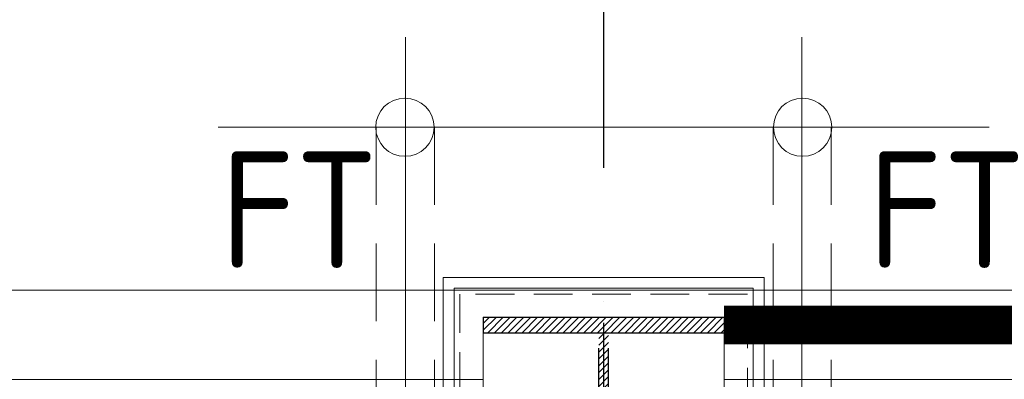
# Model space of a CAD drawing. Extents: x -287416 to 4934791, y -504132 to 1826789.
# Tile 167 of 256: x 522830 to 525364, y 164439 to 165366. Entities that reach past the tile are written whole.
import ezdxf

# ---------------------------------------------------------------- set-up
doc = ezdxf.new("R2010")
doc.units = 0
doc.header["$LTSCALE"] = 800
doc.header["$MEASUREMENT"] = 0
for name, pattern in [('CENTER', [2, 1.25, -0.25, 0.25, -0.25]), ('CENTER2', [1.125, 0.75, -0.125, 0.125, -0.125]), ('DASHDOT', [1, 0.5, -0.25, 0, -0.25]), ('DASHED', [0.75, 0.5, -0.25]), ('HIDDEN', [0.375, 0.25, -0.125])]:
    doc.linetypes.add(name, pattern=pattern)
for name, color, linetype in [('CL', 2, 'CENTER2'), ('COL', 1, 'CENTER'), ('GRID', 8, 'CENTER'), ('STR', 2, 'CONTINUOUS')]:
    doc.layers.add(name, color=color, linetype=linetype)
for name, color, linetype, lineweight in [('CL LINE', 253, 'CONTINUOUS', 13), ('CLAD-2', 40, 'CONTINUOUS', 13), ('CONCRETE', 4, 'CONTINUOUS', 15), ('D', 2, 'CONTINUOUS', 15), ('GIRDER', 11, 'CONTINUOUS', 9), ('GIRDER DOTTED', 9, 'DASHED', 5), ('T', 3, 'CONTINUOUS', 15), ('TEXT', 3, 'CONTINUOUS', 15)]:
    doc.layers.add(name, color=color, linetype=linetype, lineweight=lineweight)
doc.styles.add('nik', font='isocp.shx')
doc.styles.add('S3', font='ROMANS1.SHX', dxfattribs={"width": 0.8})

# ---------------------------------------------------------------- blocks, each defined once
blk = doc.blocks.new('A$C41E52089')
at = {"layer": 'COL'}
h = blk.add_hatch(dxfattribs=at)
h.set_pattern_fill('ANSI31', color=256, scale=100, style=0)
h.paths.add_polyline_path([(310, -720), (0, -720), (0, -760), (310, -760)])
h.paths.add_polyline_path([(0, -720), (-310, -720), (-310, -760), (0, -760)])
h.paths.add_polyline_path([(0, 0), (-12.5, 0), (-12.5, -720), (0, -720)])
h.paths.add_polyline_path([(0, 720), (-12.5, 720), (-12.5, 0), (0, 0)])
h.paths.add_polyline_path([(12.5, 0), (0, 0), (0, -720), (12.5, -720)])
h.paths.add_polyline_path([(12.5, 720), (0, 720), (0, 0), (12.5, 0)])
h.paths.add_polyline_path([(310, 760), (0, 760), (0, 720.4), (12.5, 720), (310, 720)])
h.paths.add_polyline_path([(0, 760), (-310, 760), (-310, 720), (0, 720)])
at = {"layer": 'COL', "color": 2}
for p, q in [((0, -800.2), (0, 800.2)), ((123.3, 0), (-123.3, 0))]:
    blk.add_line(p, q, dxfattribs=at)
at = {"layer": 'COL'}
for p, q in [((-310, 760), (310, 760)), ((-310, 760), (-310, 720)), ((310, 760), (310, 720)), ((-310, 720), (310, 720)), ((-12.5, -720), (-12.5, 720)), ((12.5, -720), (12.5, 720)), ((-310, -720), (310, -720)), ((-310, -760), (-310, -720)), ((310, -760), (310, -720)), ((-310, -760), (310, -760))]:
    blk.add_line(p, q, dxfattribs=at)
blk = doc.blocks.new('column cladding-1a')
at = {"layer": 'CLAD-2', "flags": 128}
for points in [[(-413, 863), (-413, -272), (-738, -272)], [(413, 863), (-413, 863)], [(413, 863), (413, -272), (738, -272)], [(-738, -272), (-738, -1150)], [(738, -1150), (738, -272)]]:
    blk.add_lwpolyline(points, dxfattribs=at)
at = {"layer": 'GIRDER'}
for p, q in [((-385, 835), (-385, -835)), ((385, 835), (385, -834.9)), ((-310, 760), (-310, -760)), ((310, 760), (310, -760)), ((-385, -300), (-710, -300)), ((385, -300), (710, -300)), ((-385, -375), (-635, -375)), ((385, -375), (635, -375)), ((-310, -760), (-180, -760)), ((-180, -760), (-180, -835)), ((310, -760), (180, -760)), ((180, -760), (180, -835)), ((-385, -835), (-180, -835)), ((385, -834.9), (180, -835))]:
    blk.add_line(p, q, dxfattribs=at)
for points in [[(385, 835), (-385, 835)], [(310, 760), (-310, 760)], [(-710, -300), (-710, -1150), (710, -1150), (710, -300)], [(-635, -375), (-635, -1075), (635, -1075), (635, -375)]]:
    blk.add_lwpolyline(points, dxfattribs=at)
at = {"layer": 'GIRDER DOTTED', "ltscale": 0.25}
for p, q in [((-370, 820), (-370, -820)), ((370, 820), (-370, 820)), ((370, -819.9), (370, 820)), ((-385, -315), (-695, -315)), ((-695, -315), (-695, -1135)), ((695, -315), (385, -315)), ((695, -1135), (695, -315)), ((-370, -820), (-180, -820)), ((370, -819.9), (180, -820)), ((-695, -1135), (695, -1135))]:
    blk.add_line(p, q, dxfattribs=at)

msp = doc.modelspace()

# ---------------------------------------------------------------- linework, layer by layer
at = {"layer": 'CL LINE', "ltscale": 2}
for p, q in [((523823.3, 162176.3, 100), (523823.3, 165321.6, 100)), ((524843.3, 162176.3, 100), (524843.4, 165321.6, 100)), ((523341.1, 165089.2, 100), (525325.5, 165089.2, 100))]:
    msp.add_line(p, q, dxfattribs=at)
at = {"layer": 'CONCRETE'}
for p, q in [((531363.3, 164669.2), (474643.3, 164669.2)), ((524023.3, 164439.2), (514643.3, 164439.2)), ((531593.3, 164439.2), (524643.3, 164439.2))]:
    msp.add_line(p, q, dxfattribs=at)
at = {"layer": 'D', "linetype": 'HIDDEN'}
for p, q in [((523747.6, 165089.2, 100), (523747.5, 163333.3, 100)), ((523897.5, 165089.2, 100), (523897.5, 163333.3, 100)), ((524769.1, 165089.2, 100), (524769.1, 163333.3, 100)), ((524919.1, 165089.2, 100), (524919.1, 163333.3, 100))]:
    msp.add_line(p, q, dxfattribs=at)
at = {"layer": 'D'}
for centre in [(523821.4, 165089.2, 100), (524845.2, 165089.2, 100)]:
    msp.add_circle(centre, 75, dxfattribs=at)
at = {"layer": 'GIRDER'}
for p, q in [((523948.3, 164674.2), (523948.3, 163004.2)), ((523948.3, 164674.2), (523948.3, 163004.2)), ((523948.3, 164674.2), (523948.3, 163004.2)), ((523948.3, 164674.2), (523948.3, 163004.2)), ((523948.3, 164674.2), (523948.3, 163004.2)), ((523948.3, 164674.2), (523948.3, 163004.2)), ((523948.3, 164674.2), (523948.3, 163004.2)), ((523948.3, 164674.2), (523948.3, 163004.2)), ((523948.3, 164674.2), (523948.3, 163004.2)), ((523948.3, 164674.2), (523948.3, 163004.2)), ((523948.3, 164674.2), (523948.3, 163004.2)), ((523948.3, 164674.2), (523948.3, 163004.2)), ((523948.3, 164674.2), (523948.3, 163004.2)), ((523948.3, 164674.2), (523948.3, 163004.2)), ((523948.3, 164674.2), (523948.3, 163004.2)), ((523948.3, 164674.2), (523948.3, 163004.2)), ((523948.3, 164674.2), (523948.3, 163004.2)), ((523948.3, 164674.2), (523948.3, 163004.2)), ((523948.3, 164674.2), (523948.3, 163004.2)), ((523948.3, 164674.2), (523948.3, 163004.2)), ((523948.3, 164674.2), (523948.3, 163004.2)), ((523948.3, 164674.2), (523948.3, 163004.2)), ((523948.3, 164674.2), (523948.3, 163004.2)), ((523948.3, 164674.2), (523948.3, 163004.2)), ((523948.3, 164674.2), (523948.3, 163004.2)), ((523948.3, 164674.2), (523948.3, 163004.2)), ((523948.3, 164674.2), (523948.3, 163004.2)), ((523948.3, 164674.2), (523948.3, 163004.2)), ((523948.3, 164674.2), (523948.3, 163004.2)), ((523948.3, 164674.2), (523948.3, 163004.2)), ((523948.3, 164674.2), (523948.3, 163004.2)), ((523948.3, 164674.2), (523948.3, 163004.2)), ((523948.3, 164674.2), (523948.3, 163004.2)), ((523948.3, 164674.2), (523948.3, 163004.2)), ((523948.3, 164674.2), (523948.3, 163004.2)), ((523948.3, 164674.2), (523948.3, 163004.2)), ((523948.3, 164674.2), (523948.3, 163004.2)), ((523948.3, 164674.2), (523948.3, 163004.2)), ((523948.3, 164674.2), (523948.3, 163004.2)), ((523948.3, 164674.2), (523948.3, 163004.2)), ((523948.3, 164674.2), (523948.3, 163004.2)), ((523948.3, 164674.2), (523948.3, 163004.2)), ((523948.3, 164674.2), (523948.3, 163004.2)), ((523948.3, 164674.2), (523948.3, 163004.2)), ((523948.3, 164674.2), (523948.3, 163004.2)), ((523948.3, 164674.2), (523948.3, 163004.2)), ((523948.3, 164674.2), (523948.3, 163004.2)), ((523948.3, 164674.2), (523948.3, 163004.2)), ((523948.3, 164674.2), (523948.3, 163004.2)), ((523948.3, 164674.2), (523948.3, 163004.2)), ((523948.3, 164674.2), (523948.3, 163004.2)), ((523948.3, 164674.2), (523948.3, 163004.2)), ((523948.3, 164674.2), (523948.3, 163004.2)), ((523948.3, 164674.2), (523948.3, 163004.2)), ((523948.3, 164674.2), (523948.3, 163004.2)), ((523948.3, 164674.2), (523948.3, 163004.2)), ((523948.3, 164674.2), (523948.3, 163004.2)), ((523948.3, 164674.2), (523948.3, 163004.2)), ((523948.3, 164674.2), (523948.3, 163004.2)), ((523948.3, 164674.2), (523948.3, 163004.2)), ((524718.3, 164674.2), (524718.3, 163004.3)), ((524718.3, 164674.2), (524718.3, 163004.3)), ((524718.3, 164674.2), (524718.3, 163004.3)), ((524718.3, 164674.2), (524718.3, 163004.3)), ((524718.3, 164674.2), (524718.3, 163004.3)), ((524718.3, 164674.2), (524718.3, 163004.3)), ((524718.3, 164674.2), (524718.3, 163004.3)), ((524718.3, 164674.2), (524718.3, 163004.3)), ((524718.3, 164674.2), (524718.3, 163004.3)), ((524718.3, 164674.2), (524718.3, 163004.3)), ((524718.3, 164674.2), (524718.3, 163004.3)), ((524718.3, 164674.2), (524718.3, 163004.3)), ((524718.3, 164674.2), (524718.3, 163004.3)), ((524718.3, 164674.2), (524718.3, 163004.3)), ((524718.3, 164674.2), (524718.3, 163004.3)), ((524718.3, 164674.2), (524718.3, 163004.3)), ((524718.3, 164674.2), (524718.3, 163004.3)), ((524718.3, 164674.2), (524718.3, 163004.3)), ((524718.3, 164674.2), (524718.3, 163004.3)), ((524718.3, 164674.2), (524718.3, 163004.3)), ((524718.3, 164674.2), (524718.3, 163004.3)), ((524718.3, 164674.2), (524718.3, 163004.3)), ((524718.3, 164674.2), (524718.3, 163004.3)), ((524718.3, 164674.2), (524718.3, 163004.3)), ((524718.3, 164674.2), (524718.3, 163004.3)), ((524718.3, 164674.2), (524718.3, 163004.3)), ((524718.3, 164674.2), (524718.3, 163004.3)), ((524718.3, 164674.2), (524718.3, 163004.3)), ((524718.3, 164674.2), (524718.3, 163004.3)), ((524718.3, 164674.2), (524718.3, 163004.3)), ((524718.3, 164674.2), (524718.3, 163004.3)), ((524718.3, 164674.2), (524718.3, 163004.3)), ((524718.3, 164674.2), (524718.3, 163004.3)), ((524718.3, 164674.2), (524718.3, 163004.3)), ((524718.3, 164674.2), (524718.3, 163004.3)), ((524718.3, 164674.2), (524718.3, 163004.3)), ((524718.3, 164674.2), (524718.3, 163004.3)), ((524718.3, 164674.2), (524718.3, 163004.3)), ((524718.3, 164674.2), (524718.3, 163004.3)), ((524718.3, 164674.2), (524718.3, 163004.3)), ((524718.3, 164674.2), (524718.3, 163004.3)), ((524718.3, 164674.2), (524718.3, 163004.3)), ((524718.3, 164674.2), (524718.3, 163004.3)), ((524718.3, 164674.2), (524718.3, 163004.3)), ((524718.3, 164674.2), (524718.3, 163004.3)), ((524718.3, 164674.2), (524718.3, 163004.3)), ((524718.3, 164674.2), (524718.3, 163004.3)), ((524718.3, 164674.2), (524718.3, 163004.3)), ((524718.3, 164674.2), (524718.3, 163004.3)), ((524718.3, 164674.2), (524718.3, 163004.3)), ((524718.3, 164674.2), (524718.3, 163004.3)), ((524718.3, 164674.2), (524718.3, 163004.3)), ((524718.3, 164674.2), (524718.3, 163004.3)), ((524718.3, 164674.2), (524718.3, 163004.3)), ((524718.3, 164674.2), (524718.3, 163004.3)), ((524718.3, 164674.2), (524718.3, 163004.3)), ((524718.3, 164674.2), (524718.3, 163004.3)), ((524718.3, 164674.2), (524718.3, 163004.3)), ((524718.3, 164674.2), (524718.3, 163004.3)), ((524718.3, 164674.2), (524718.3, 163004.3)), ((524023.3, 164599.2), (524023.3, 163079.2)), ((524023.3, 164599.2), (524023.3, 163079.2)), ((524023.3, 164599.2), (524023.3, 163079.2)), ((524023.3, 164599.2), (524023.3, 163079.2)), ((524023.3, 164599.2), (524023.3, 163079.2)), ((524023.3, 164599.2), (524023.3, 163079.2)), ((524023.3, 164599.2), (524023.3, 163079.2)), ((524023.3, 164599.2), (524023.3, 163079.2)), ((524023.3, 164599.2), (524023.3, 163079.2)), ((524023.3, 164599.2), (524023.3, 163079.2)), ((524023.3, 164599.2), (524023.3, 163079.2)), ((524023.3, 164599.2), (524023.3, 163079.2)), ((524023.3, 164599.2), (524023.3, 163079.2)), ((524023.3, 164599.2), (524023.3, 163079.2)), ((524023.3, 164599.2), (524023.3, 163079.2)), ((524023.3, 164599.2), (524023.3, 163079.2)), ((524023.3, 164599.2), (524023.3, 163079.2)), ((524023.3, 164599.2), (524023.3, 163079.2)), ((524023.3, 164599.2), (524023.3, 163079.2)), ((524023.3, 164599.2), (524023.3, 163079.2)), ((524023.3, 164599.2), (524023.3, 163079.2)), ((524023.3, 164599.2), (524023.3, 163079.2)), ((524023.3, 164599.2), (524023.3, 163079.2)), ((524023.3, 164599.2), (524023.3, 163079.2)), ((524023.3, 164599.2), (524023.3, 163079.2)), ((524023.3, 164599.2), (524023.3, 163079.2)), ((524023.3, 164599.2), (524023.3, 163079.2)), ((524023.3, 164599.2), (524023.3, 163079.2)), ((524023.3, 164599.2), (524023.3, 163079.2)), ((524023.3, 164599.2), (524023.3, 163079.2)), ((524023.3, 164599.2), (524023.3, 163079.2)), ((524023.3, 164599.2), (524023.3, 163079.2)), ((524023.3, 164599.2), (524023.3, 163079.2)), ((524023.3, 164599.2), (524023.3, 163079.2)), ((524023.3, 164599.2), (524023.3, 163079.2)), ((524023.3, 164599.2), (524023.3, 163079.2)), ((524023.3, 164599.2), (524023.3, 163079.2)), ((524023.3, 164599.2), (524023.3, 163079.2)), ((524023.3, 164599.2), (524023.3, 163079.2)), ((524023.3, 164599.2), (524023.3, 163079.2)), ((524023.3, 164599.2), (524023.3, 163079.2)), ((524023.3, 164599.2), (524023.3, 163079.2)), ((524023.3, 164599.2), (524023.3, 163079.2)), ((524023.3, 164599.2), (524023.3, 163079.2)), ((524023.3, 164599.2), (524023.3, 163079.2)), ((524023.3, 164599.2), (524023.3, 163079.2)), ((524023.3, 164599.2), (524023.3, 163079.2)), ((524023.3, 164599.2), (524023.3, 163079.2)), ((524023.3, 164599.2), (524023.3, 163079.2)), ((524023.3, 164599.2), (524023.3, 163079.2)), ((524023.3, 164599.2), (524023.3, 163079.2)), ((524023.3, 164599.2), (524023.3, 163079.2)), ((524023.3, 164599.2), (524023.3, 163079.2)), ((524023.3, 164599.2), (524023.3, 163079.2)), ((524023.3, 164599.2), (524023.3, 163079.2)), ((524023.3, 164599.2), (524023.3, 163079.2)), ((524023.3, 164599.2), (524023.3, 163079.2)), ((524023.3, 164599.2), (524023.3, 163079.2)), ((524023.3, 164599.2), (524023.3, 163079.2)), ((524023.3, 164599.2), (524023.3, 163079.2)), ((524643.3, 164599.2), (524643.3, 163079.3)), ((524643.3, 164599.2), (524643.3, 163079.3)), ((524643.3, 164599.2), (524643.3, 163079.3)), ((524643.3, 164599.2), (524643.3, 163079.3)), ((524643.3, 164599.2), (524643.3, 163079.3)), ((524643.3, 164599.2), (524643.3, 163079.3)), ((524643.3, 164599.2), (524643.3, 163079.3)), ((524643.3, 164599.2), (524643.3, 163079.3)), ((524643.3, 164599.2), (524643.3, 163079.3)), ((524643.3, 164599.2), (524643.3, 163079.3)), ((524643.3, 164599.2), (524643.3, 163079.3)), ((524643.3, 164599.2), (524643.3, 163079.3)), ((524643.3, 164599.2), (524643.3, 163079.3)), ((524643.3, 164599.2), (524643.3, 163079.3)), ((524643.3, 164599.2), (524643.3, 163079.3)), ((524643.3, 164599.2), (524643.3, 163079.3)), ((524643.3, 164599.2), (524643.3, 163079.3)), ((524643.3, 164599.2), (524643.3, 163079.3)), ((524643.3, 164599.2), (524643.3, 163079.3)), ((524643.3, 164599.2), (524643.3, 163079.3)), ((524643.3, 164599.2), (524643.3, 163079.3)), ((524643.3, 164599.2), (524643.3, 163079.3)), ((524643.3, 164599.2), (524643.3, 163079.3)), ((524643.3, 164599.2), (524643.3, 163079.3)), ((524643.3, 164599.2), (524643.3, 163079.3)), ((524643.3, 164599.2), (524643.3, 163079.3)), ((524643.3, 164599.2), (524643.3, 163079.3)), ((524643.3, 164599.2), (524643.3, 163079.3)), ((524643.3, 164599.2), (524643.3, 163079.3)), ((524643.3, 164599.2), (524643.3, 163079.3)), ((524643.3, 164599.2), (524643.3, 163079.3)), ((524643.3, 164599.2), (524643.3, 163079.3)), ((524643.3, 164599.2), (524643.3, 163079.3)), ((524643.3, 164599.2), (524643.3, 163079.3)), ((524643.3, 164599.2), (524643.3, 163079.3)), ((524643.3, 164599.2), (524643.3, 163079.3)), ((524643.3, 164599.2), (524643.3, 163079.3)), ((524643.3, 164599.2), (524643.3, 163079.3)), ((524643.3, 164599.2), (524643.3, 163079.3)), ((524643.3, 164599.2), (524643.3, 163079.3)), ((524643.3, 164599.2), (524643.3, 163079.3)), ((524643.3, 164599.2), (524643.3, 163079.3)), ((524643.3, 164599.2), (524643.3, 163079.3)), ((524643.3, 164599.2), (524643.3, 163079.3)), ((524643.3, 164599.2), (524643.3, 163079.3)), ((524643.3, 164599.2), (524643.3, 163079.3)), ((524643.3, 164599.2), (524643.3, 163079.3)), ((524643.3, 164599.2), (524643.3, 163079.3)), ((524643.3, 164599.2), (524643.3, 163079.3)), ((524643.3, 164599.2), (524643.3, 163079.3)), ((524643.3, 164599.2), (524643.3, 163079.3)), ((524643.3, 164599.2), (524643.3, 163079.3)), ((524643.3, 164599.2), (524643.3, 163079.3)), ((524643.3, 164599.2), (524643.3, 163079.3)), ((524643.3, 164599.2), (524643.3, 163079.3)), ((524643.3, 164599.2), (524643.3, 163079.3)), ((524643.3, 164599.2), (524643.3, 163079.3)), ((524643.3, 164599.2), (524643.3, 163079.3)), ((524643.3, 164599.2), (524643.3, 163079.3)), ((524643.3, 164599.2), (524643.3, 163079.3))]:
    msp.add_line(p, q, dxfattribs=at)
for points in [[(524718.3, 164674.2), (523948.3, 164674.2)], [(524718.3, 164674.2), (523948.3, 164674.2)], [(524718.3, 164674.2), (523948.3, 164674.2)], [(524718.3, 164674.2), (523948.3, 164674.2)], [(524718.3, 164674.2), (523948.3, 164674.2)], [(524718.3, 164674.2), (523948.3, 164674.2)], [(524718.3, 164674.2), (523948.3, 164674.2)], [(524718.3, 164674.2), (523948.3, 164674.2)], [(524718.3, 164674.2), (523948.3, 164674.2)], [(524718.3, 164674.2), (523948.3, 164674.2)], [(524718.3, 164674.2), (523948.3, 164674.2)], [(524718.3, 164674.2), (523948.3, 164674.2)], [(524718.3, 164674.2), (523948.3, 164674.2)], [(524718.3, 164674.2), (523948.3, 164674.2)], [(524718.3, 164674.2), (523948.3, 164674.2)], [(524718.3, 164674.2), (523948.3, 164674.2)], [(524718.3, 164674.2), (523948.3, 164674.2)], [(524718.3, 164674.2), (523948.3, 164674.2)], [(524718.3, 164674.2), (523948.3, 164674.2)], [(524718.3, 164674.2), (523948.3, 164674.2)], [(524718.3, 164674.2), (523948.3, 164674.2)], [(524718.3, 164674.2), (523948.3, 164674.2)], [(524718.3, 164674.2), (523948.3, 164674.2)], [(524718.3, 164674.2), (523948.3, 164674.2)], [(524718.3, 164674.2), (523948.3, 164674.2)], [(524718.3, 164674.2), (523948.3, 164674.2)], [(524718.3, 164674.2), (523948.3, 164674.2)], [(524718.3, 164674.2), (523948.3, 164674.2)], [(524718.3, 164674.2), (523948.3, 164674.2)], [(524718.3, 164674.2), (523948.3, 164674.2)], [(524718.3, 164674.2), (523948.3, 164674.2)], [(524718.3, 164674.2), (523948.3, 164674.2)], [(524718.3, 164674.2), (523948.3, 164674.2)], [(524718.3, 164674.2), (523948.3, 164674.2)], [(524718.3, 164674.2), (523948.3, 164674.2)], [(524718.3, 164674.2), (523948.3, 164674.2)], [(524718.3, 164674.2), (523948.3, 164674.2)], [(524718.3, 164674.2), (523948.3, 164674.2)], [(524718.3, 164674.2), (523948.3, 164674.2)], [(524718.3, 164674.2), (523948.3, 164674.2)], [(524718.3, 164674.2), (523948.3, 164674.2)], [(524718.3, 164674.2), (523948.3, 164674.2)], [(524718.3, 164674.2), (523948.3, 164674.2)], [(524718.3, 164674.2), (523948.3, 164674.2)], [(524718.3, 164674.2), (523948.3, 164674.2)], [(524718.3, 164674.2), (523948.3, 164674.2)], [(524718.3, 164674.2), (523948.3, 164674.2)], [(524718.3, 164674.2), (523948.3, 164674.2)], [(524718.3, 164674.2), (523948.3, 164674.2)], [(524718.3, 164674.2), (523948.3, 164674.2)], [(524718.3, 164674.2), (523948.3, 164674.2)], [(524718.3, 164674.2), (523948.3, 164674.2)], [(524718.3, 164674.2), (523948.3, 164674.2)], [(524718.3, 164674.2), (523948.3, 164674.2)], [(524718.3, 164674.2), (523948.3, 164674.2)], [(524718.3, 164674.2), (523948.3, 164674.2)], [(524718.3, 164674.2), (523948.3, 164674.2)], [(524718.3, 164674.2), (523948.3, 164674.2)], [(524718.3, 164674.2), (523948.3, 164674.2)], [(524718.3, 164674.2), (523948.3, 164674.2)], [(524643.3, 164599.2), (524023.3, 164599.2)], [(524643.3, 164599.2), (524023.3, 164599.2)], [(524643.3, 164599.2), (524023.3, 164599.2)], [(524643.3, 164599.2), (524023.3, 164599.2)], [(524643.3, 164599.2), (524023.3, 164599.2)], [(524643.3, 164599.2), (524023.3, 164599.2)], [(524643.3, 164599.2), (524023.3, 164599.2)], [(524643.3, 164599.2), (524023.3, 164599.2)], [(524643.3, 164599.2), (524023.3, 164599.2)], [(524643.3, 164599.2), (524023.3, 164599.2)], [(524643.3, 164599.2), (524023.3, 164599.2)], [(524643.3, 164599.2), (524023.3, 164599.2)], [(524643.3, 164599.2), (524023.3, 164599.2)], [(524643.3, 164599.2), (524023.3, 164599.2)], [(524643.3, 164599.2), (524023.3, 164599.2)], [(524643.3, 164599.2), (524023.3, 164599.2)], [(524643.3, 164599.2), (524023.3, 164599.2)], [(524643.3, 164599.2), (524023.3, 164599.2)], [(524643.3, 164599.2), (524023.3, 164599.2)], [(524643.3, 164599.2), (524023.3, 164599.2)], [(524643.3, 164599.2), (524023.3, 164599.2)], [(524643.3, 164599.2), (524023.3, 164599.2)], [(524643.3, 164599.2), (524023.3, 164599.2)], [(524643.3, 164599.2), (524023.3, 164599.2)], [(524643.3, 164599.2), (524023.3, 164599.2)], [(524643.3, 164599.2), (524023.3, 164599.2)], [(524643.3, 164599.2), (524023.3, 164599.2)], [(524643.3, 164599.2), (524023.3, 164599.2)], [(524643.3, 164599.2), (524023.3, 164599.2)], [(524643.3, 164599.2), (524023.3, 164599.2)], [(524643.3, 164599.2), (524023.3, 164599.2)], [(524643.3, 164599.2), (524023.3, 164599.2)], [(524643.3, 164599.2), (524023.3, 164599.2)], [(524643.3, 164599.2), (524023.3, 164599.2)], [(524643.3, 164599.2), (524023.3, 164599.2)], [(524643.3, 164599.2), (524023.3, 164599.2)], [(524643.3, 164599.2), (524023.3, 164599.2)], [(524643.3, 164599.2), (524023.3, 164599.2)], [(524643.3, 164599.2), (524023.3, 164599.2)], [(524643.3, 164599.2), (524023.3, 164599.2)], [(524643.3, 164599.2), (524023.3, 164599.2)], [(524643.3, 164599.2), (524023.3, 164599.2)], [(524643.3, 164599.2), (524023.3, 164599.2)], [(524643.3, 164599.2), (524023.3, 164599.2)], [(524643.3, 164599.2), (524023.3, 164599.2)], [(524643.3, 164599.2), (524023.3, 164599.2)], [(524643.3, 164599.2), (524023.3, 164599.2)], [(524643.3, 164599.2), (524023.3, 164599.2)], [(524643.3, 164599.2), (524023.3, 164599.2)], [(524643.3, 164599.2), (524023.3, 164599.2)], [(524643.3, 164599.2), (524023.3, 164599.2)], [(524643.3, 164599.2), (524023.3, 164599.2)], [(524643.3, 164599.2), (524023.3, 164599.2)], [(524643.3, 164599.2), (524023.3, 164599.2)], [(524643.3, 164599.2), (524023.3, 164599.2)], [(524643.3, 164599.2), (524023.3, 164599.2)], [(524643.3, 164599.2), (524023.3, 164599.2)], [(524643.3, 164599.2), (524023.3, 164599.2)], [(524643.3, 164599.2), (524023.3, 164599.2)], [(524643.3, 164599.2), (524023.3, 164599.2)]]:
    msp.add_lwpolyline(points, dxfattribs=at)
at = {"layer": 'GIRDER DOTTED', "ltscale": 0.25}
for p, q in [((523963.3, 164659.2), (523963.3, 163019.2)), ((524703.3, 164659.2), (523963.3, 164659.2)), ((523963.3, 164659.2), (523963.3, 163019.2)), ((524703.3, 164659.2), (523963.3, 164659.2)), ((523963.3, 164659.2), (523963.3, 163019.2)), ((524703.3, 164659.2), (523963.3, 164659.2)), ((523963.3, 164659.2), (523963.3, 163019.2)), ((524703.3, 164659.2), (523963.3, 164659.2)), ((523963.3, 164659.2), (523963.3, 163019.2)), ((524703.3, 164659.2), (523963.3, 164659.2)), ((523963.3, 164659.2), (523963.3, 163019.2)), ((524703.3, 164659.2), (523963.3, 164659.2)), ((523963.3, 164659.2), (523963.3, 163019.2)), ((524703.3, 164659.2), (523963.3, 164659.2)), ((523963.3, 164659.2), (523963.3, 163019.2)), ((524703.3, 164659.2), (523963.3, 164659.2)), ((523963.3, 164659.2), (523963.3, 163019.2)), ((524703.3, 164659.2), (523963.3, 164659.2)), ((523963.3, 164659.2), (523963.3, 163019.2)), ((524703.3, 164659.2), (523963.3, 164659.2)), ((523963.3, 164659.2), (523963.3, 163019.2)), ((524703.3, 164659.2), (523963.3, 164659.2)), ((523963.3, 164659.2), (523963.3, 163019.2)), ((524703.3, 164659.2), (523963.3, 164659.2)), ((523963.3, 164659.2), (523963.3, 163019.2)), ((524703.3, 164659.2), (523963.3, 164659.2)), ((523963.3, 164659.2), (523963.3, 163019.2)), ((524703.3, 164659.2), (523963.3, 164659.2)), ((523963.3, 164659.2), (523963.3, 163019.2)), ((524703.3, 164659.2), (523963.3, 164659.2)), ((523963.3, 164659.2), (523963.3, 163019.2)), ((524703.3, 164659.2), (523963.3, 164659.2)), ((523963.3, 164659.2), (523963.3, 163019.2)), ((524703.3, 164659.2), (523963.3, 164659.2)), ((523963.3, 164659.2), (523963.3, 163019.2)), ((524703.3, 164659.2), (523963.3, 164659.2)), ((523963.3, 164659.2), (523963.3, 163019.2)), ((524703.3, 164659.2), (523963.3, 164659.2)), ((523963.3, 164659.2), (523963.3, 163019.2)), ((524703.3, 164659.2), (523963.3, 164659.2)), ((523963.3, 164659.2), (523963.3, 163019.2)), ((524703.3, 164659.2), (523963.3, 164659.2)), ((523963.3, 164659.2), (523963.3, 163019.2)), ((524703.3, 164659.2), (523963.3, 164659.2)), ((523963.3, 164659.2), (523963.3, 163019.2)), ((524703.3, 164659.2), (523963.3, 164659.2)), ((523963.3, 164659.2), (523963.3, 163019.2)), ((524703.3, 164659.2), (523963.3, 164659.2)), ((523963.3, 164659.2), (523963.3, 163019.2)), ((524703.3, 164659.2), (523963.3, 164659.2)), ((523963.3, 164659.2), (523963.3, 163019.2)), ((524703.3, 164659.2), (523963.3, 164659.2)), ((523963.3, 164659.2), (523963.3, 163019.2)), ((524703.3, 164659.2), (523963.3, 164659.2)), ((523963.3, 164659.2), (523963.3, 163019.2)), ((524703.3, 164659.2), (523963.3, 164659.2)), ((523963.3, 164659.2), (523963.3, 163019.2)), ((524703.3, 164659.2), (523963.3, 164659.2)), ((523963.3, 164659.2), (523963.3, 163019.2)), ((524703.3, 164659.2), (523963.3, 164659.2)), ((523963.3, 164659.2), (523963.3, 163019.2)), ((524703.3, 164659.2), (523963.3, 164659.2)), ((523963.3, 164659.2), (523963.3, 163019.2)), ((524703.3, 164659.2), (523963.3, 164659.2)), ((523963.3, 164659.2), (523963.3, 163019.2)), ((524703.3, 164659.2), (523963.3, 164659.2)), ((523963.3, 164659.2), (523963.3, 163019.2)), ((524703.3, 164659.2), (523963.3, 164659.2)), ((523963.3, 164659.2), (523963.3, 163019.2)), ((524703.3, 164659.2), (523963.3, 164659.2)), ((523963.3, 164659.2), (523963.3, 163019.2)), ((524703.3, 164659.2), (523963.3, 164659.2)), ((523963.3, 164659.2), (523963.3, 163019.2)), ((524703.3, 164659.2), (523963.3, 164659.2)), ((523963.3, 164659.2), (523963.3, 163019.2)), ((524703.3, 164659.2), (523963.3, 164659.2)), ((523963.3, 164659.2), (523963.3, 163019.2)), ((524703.3, 164659.2), (523963.3, 164659.2)), ((523963.3, 164659.2), (523963.3, 163019.2)), ((524703.3, 164659.2), (523963.3, 164659.2)), ((523963.3, 164659.2), (523963.3, 163019.2)), ((524703.3, 164659.2), (523963.3, 164659.2)), ((523963.3, 164659.2), (523963.3, 163019.2)), ((524703.3, 164659.2), (523963.3, 164659.2)), ((523963.3, 164659.2), (523963.3, 163019.2)), ((524703.3, 164659.2), (523963.3, 164659.2)), ((523963.3, 164659.2), (523963.3, 163019.2)), ((524703.3, 164659.2), (523963.3, 164659.2)), ((523963.3, 164659.2), (523963.3, 163019.2)), ((524703.3, 164659.2), (523963.3, 164659.2)), ((523963.3, 164659.2), (523963.3, 163019.2)), ((524703.3, 164659.2), (523963.3, 164659.2)), ((523963.3, 164659.2), (523963.3, 163019.2)), ((524703.3, 164659.2), (523963.3, 164659.2)), ((523963.3, 164659.2), (523963.3, 163019.2)), ((524703.3, 164659.2), (523963.3, 164659.2)), ((523963.3, 164659.2), (523963.3, 163019.2)), ((524703.3, 164659.2), (523963.3, 164659.2)), ((523963.3, 164659.2), (523963.3, 163019.2)), ((524703.3, 164659.2), (523963.3, 164659.2)), ((523963.3, 164659.2), (523963.3, 163019.2)), ((524703.3, 164659.2), (523963.3, 164659.2)), ((523963.3, 164659.2), (523963.3, 163019.2)), ((524703.3, 164659.2), (523963.3, 164659.2)), ((523963.3, 164659.2), (523963.3, 163019.2)), ((524703.3, 164659.2), (523963.3, 164659.2)), ((523963.3, 164659.2), (523963.3, 163019.2)), ((524703.3, 164659.2), (523963.3, 164659.2)), ((523963.3, 164659.2), (523963.3, 163019.2)), ((524703.3, 164659.2), (523963.3, 164659.2)), ((523963.3, 164659.2), (523963.3, 163019.2)), ((524703.3, 164659.2), (523963.3, 164659.2)), ((523963.3, 164659.2), (523963.3, 163019.2)), ((524703.3, 164659.2), (523963.3, 164659.2)), ((523963.3, 164659.2), (523963.3, 163019.2)), ((524703.3, 164659.2), (523963.3, 164659.2)), ((523963.3, 164659.2), (523963.3, 163019.2)), ((524703.3, 164659.2), (523963.3, 164659.2)), ((523963.3, 164659.2), (523963.3, 163019.2)), ((524703.3, 164659.2), (523963.3, 164659.2)), ((524703.3, 163019.3), (524703.3, 164659.2)), ((524703.3, 163019.3), (524703.3, 164659.2)), ((524703.3, 163019.3), (524703.3, 164659.2)), ((524703.3, 163019.3), (524703.3, 164659.2)), ((524703.3, 163019.3), (524703.3, 164659.2)), ((524703.3, 163019.3), (524703.3, 164659.2)), ((524703.3, 163019.3), (524703.3, 164659.2)), ((524703.3, 163019.3), (524703.3, 164659.2)), ((524703.3, 163019.3), (524703.3, 164659.2)), ((524703.3, 163019.3), (524703.3, 164659.2)), ((524703.3, 163019.3), (524703.3, 164659.2)), ((524703.3, 163019.3), (524703.3, 164659.2)), ((524703.3, 163019.3), (524703.3, 164659.2)), ((524703.3, 163019.3), (524703.3, 164659.2)), ((524703.3, 163019.3), (524703.3, 164659.2)), ((524703.3, 163019.3), (524703.3, 164659.2)), ((524703.3, 163019.3), (524703.3, 164659.2)), ((524703.3, 163019.3), (524703.3, 164659.2)), ((524703.3, 163019.3), (524703.3, 164659.2)), ((524703.3, 163019.3), (524703.3, 164659.2)), ((524703.3, 163019.3), (524703.3, 164659.2)), ((524703.3, 163019.3), (524703.3, 164659.2)), ((524703.3, 163019.3), (524703.3, 164659.2)), ((524703.3, 163019.3), (524703.3, 164659.2)), ((524703.3, 163019.3), (524703.3, 164659.2)), ((524703.3, 163019.3), (524703.3, 164659.2)), ((524703.3, 163019.3), (524703.3, 164659.2)), ((524703.3, 163019.3), (524703.3, 164659.2)), ((524703.3, 163019.3), (524703.3, 164659.2)), ((524703.3, 163019.3), (524703.3, 164659.2)), ((524703.3, 163019.3), (524703.3, 164659.2)), ((524703.3, 163019.3), (524703.3, 164659.2)), ((524703.3, 163019.3), (524703.3, 164659.2)), ((524703.3, 163019.3), (524703.3, 164659.2)), ((524703.3, 163019.3), (524703.3, 164659.2)), ((524703.3, 163019.3), (524703.3, 164659.2)), ((524703.3, 163019.3), (524703.3, 164659.2)), ((524703.3, 163019.3), (524703.3, 164659.2)), ((524703.3, 163019.3), (524703.3, 164659.2)), ((524703.3, 163019.3), (524703.3, 164659.2)), ((524703.3, 163019.3), (524703.3, 164659.2)), ((524703.3, 163019.3), (524703.3, 164659.2)), ((524703.3, 163019.3), (524703.3, 164659.2)), ((524703.3, 163019.3), (524703.3, 164659.2)), ((524703.3, 163019.3), (524703.3, 164659.2)), ((524703.3, 163019.3), (524703.3, 164659.2)), ((524703.3, 163019.3), (524703.3, 164659.2)), ((524703.3, 163019.3), (524703.3, 164659.2)), ((524703.3, 163019.3), (524703.3, 164659.2)), ((524703.3, 163019.3), (524703.3, 164659.2)), ((524703.3, 163019.3), (524703.3, 164659.2)), ((524703.3, 163019.3), (524703.3, 164659.2)), ((524703.3, 163019.3), (524703.3, 164659.2)), ((524703.3, 163019.3), (524703.3, 164659.2)), ((524703.3, 163019.3), (524703.3, 164659.2)), ((524703.3, 163019.3), (524703.3, 164659.2)), ((524703.3, 163019.3), (524703.3, 164659.2)), ((524703.3, 163019.3), (524703.3, 164659.2)), ((524703.3, 163019.3), (524703.3, 164659.2)), ((524703.3, 163019.3), (524703.3, 164659.2))]:
    msp.add_line(p, q, dxfattribs=at)
at = {"layer": 'GRID', "linetype": 'CENTER2', "ltscale": 4}
msp.add_line((524333.3, 157784.9), (524333.3, 202923.8), dxfattribs=at)
at = {"layer": 'STR', "color": 7, "linetype": 'DASHDOT', "const_width": 100}
msp.add_lwpolyline([(524643.3, 164579.2), (533993.3, 164579.2)], dxfattribs=at)

# ---------------------------------------------------------------- block references
at = {"layer": 'CL'}
msp.add_blockref('column cladding-1a', (524333.3, 163839.2), dxfattribs=at)
at = {"layer": 'COL'}
msp.add_blockref('A$C41E52089', (524333.3, 163839.2), dxfattribs=at)

# ---------------------------------------------------------------- texts
at = {"layer": 'T', "insert": (494565.1, 165513.1), "char_height": 350, "width": 7987.484, "attachment_point": 1, "style": 'S3'}
msp.add_mtext('\\pi1027.1;OPENING FOR LPBP VALVES', dxfattribs=at)
at = {"layer": 'TEXT', "char_height": 300, "width": 567.002, "attachment_point": 1, "style": 'nik'}
for insert in [(523346.7, 165026.4), (525013.7, 165026.4)]:
    msp.add_mtext('FT', dxfattribs=dict(at, insert=insert))

doc.saveas('drawing.dxf')
